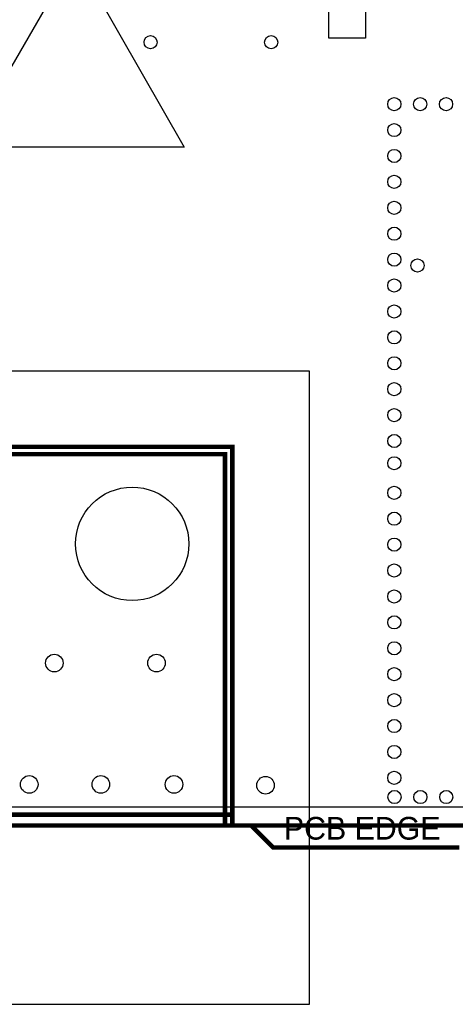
# Model space of a CAD drawing. Extents: x 6 to 156, y -6 to 136.
# Tile 21 of 32: x 92 to 108, y -6 to 28. Entities that reach past the tile are written whole.
import ezdxf

# ---------------------------------------------------------------- set-up
doc = ezdxf.new("R2010")
doc.units = 0
for name, color, linetype in [('BG_OUTLINE', 134, 'CONTINUOUS'), ('PG_ASSEMBLY_TOP', 1, 'CONTINUOUS'), ('PG_PLACE_BOUND_BOTTOM', 152, 'CONTINUOUS'), ('PG_PLACE_BOUND_TOP', 152, 'CONTINUOUS'), ('PG_SILKSCREEN_TOP', 45, 'CONTINUOUS'), ('PIN_BOTTOM', 5, 'CONTINUOUS'), ('PIN_TOP', 1, 'CONTINUOUS'), ('RKI_ALL', 174, 'CONTINUOUS'), ('VC_BOTTOM', 5, 'CONTINUOUS'), ('VC_TOP', 1, 'CONTINUOUS')]:
    doc.layers.add(name, color=color, linetype=linetype)

msp = doc.modelspace()

# ---------------------------------------------------------------- linework, layer by layer
at = {"layer": 'BG_OUTLINE', "const_width": 0.1524}
msp.add_lwpolyline([(7.558024, 0.050038), (136.542018, 0.050038, 0.414214), (137.050018, 0.558038), (137.050018, 11.925808)], format="xyb", dxfattribs=at)
at = {"layer": 'PG_ASSEMBLY_TOP', "const_width": 0.1524}
for points in [[(68.329048, 0.051054), (99.518978, 0.051054), (99.518978, 12.93114), (68.329048, 12.93114), (68.329048, 0.051054)], [(68.382896, 0.42291), (99.497896, 0.42291)], [(99.53498, 0.050038), (100.42398, 0.050038), (101.18598, -0.711962), (107.66298, -0.711962)]]:
    msp.add_lwpolyline(points, dxfattribs=at)
at = {"layer": 'PG_PLACE_BOUND_BOTTOM'}
msp.add_lwpolyline([(94.307406, 30.206442), (98.102166, 23.592282), (90.477086, 23.589742)], close=True, dxfattribs=at)
at = {"layer": 'PG_PLACE_BOUND_TOP'}
msp.add_lwpolyline([(65.369948, 15.813024), (65.369948, -6.157976), (102.453948, -6.157976), (102.453948, 15.813024)], close=True, dxfattribs=at)
at = {"layer": 'PG_SILKSCREEN_TOP', "const_width": 0.1524}
for points in [[(68.329048, 0.051054), (99.772978, 0.051054), (99.772978, 13.18514), (68.075048, 13.18514), (68.075048, 0.051054), (68.329048, 0.051054)], [(99.751896, 0.42291), (68.128896, 0.42291)]]:
    msp.add_lwpolyline(points, dxfattribs=at)
at = {"layer": 'PIN_BOTTOM'}
msp.add_circle((96.29394, 9.82091), 1.9685, dxfattribs=at)
at = {"layer": 'PIN_TOP'}
msp.add_lwpolyline([(104.400604, 30.34284), (104.400604, 27.37104), (103.130604, 27.37104), (103.130604, 30.34284)], close=True, dxfattribs=at)
msp.add_circle((96.29394, 9.82091), 1.9685, dxfattribs=at)
at = {"layer": 'RKI_ALL'}
msp.add_lwpolyline([(136.415018, 0.685038), (7.685024, 0.685038), (7.685024, 129.415032), (136.415018, 129.415032), (136.415018, 16.683482), (136.415018, 11.41349)], close=True, dxfattribs=at)
at = {"layer": 'VC_BOTTOM'}
for centre, radius in [((96.933004, 27.228038), 0.2286), ((101.124004, 27.228038), 0.2286), ((105.400094, 25.078944), 0.2286), ((106.299254, 25.078944), 0.2286), ((107.198414, 25.078944), 0.2286), ((105.400094, 24.179784), 0.2286), ((105.400094, 23.280624), 0.2286), ((105.400094, 22.381464), 0.2286), ((105.400094, 21.482304), 0.2286), ((105.400094, 20.583144), 0.2286), ((105.400094, 19.683984), 0.2286), ((106.204004, 19.481038), 0.2286), ((105.400094, 18.784824), 0.2286), ((105.400094, 17.885664), 0.2286), ((105.400094, 16.986504), 0.2286), ((105.400094, 16.087344), 0.2286), ((105.400094, 15.188184), 0.2286), ((105.400094, 14.289024), 0.2286), ((105.400094, 13.389864), 0.2286), ((105.400094, 12.617704), 0.2286), ((105.400094, 11.591544), 0.2286), ((105.400094, 10.692384), 0.2286), ((105.400094, 9.793224), 0.2286), ((105.400094, 8.894064), 0.2286), ((105.400094, 7.994904), 0.2286), ((105.400094, 7.095744), 0.2286), ((105.400094, 6.196584), 0.2286), ((93.590364, 5.683504), 0.3048), ((97.138744, 5.683504), 0.3048), ((105.400094, 5.297424), 0.2286), ((105.400094, 4.398264), 0.2286), ((105.400094, 3.499104), 0.2286), ((105.400094, 2.599944), 0.2286), ((92.716604, 1.472438), 0.3048), ((95.205804, 1.472438), 0.3048), ((97.745804, 1.472438), 0.3048), ((100.9269, 1.443482), 0.3048), ((105.400094, 1.700784), 0.2286), ((105.407714, 1.03505), 0.2286), ((106.306874, 1.03505), 0.2286), ((107.206034, 1.03505), 0.2286)]:
    msp.add_circle(centre, radius, dxfattribs=at)
at = {"layer": 'VC_TOP'}
for centre, radius in [((96.933004, 27.228038), 0.2286), ((101.124004, 27.228038), 0.2286), ((105.400094, 25.078944), 0.2286), ((106.299254, 25.078944), 0.2286), ((107.198414, 25.078944), 0.2286), ((105.400094, 24.179784), 0.2286), ((105.400094, 23.280624), 0.2286), ((105.400094, 22.381464), 0.2286), ((105.400094, 21.482304), 0.2286), ((105.400094, 20.583144), 0.2286), ((105.400094, 19.683984), 0.2286), ((106.204004, 19.481038), 0.2286), ((105.400094, 18.784824), 0.2286), ((105.400094, 17.885664), 0.2286), ((105.400094, 16.986504), 0.2286), ((105.400094, 16.087344), 0.2286), ((105.400094, 15.188184), 0.2286), ((105.400094, 14.289024), 0.2286), ((105.400094, 13.389864), 0.2286), ((105.400094, 12.617704), 0.2286), ((105.400094, 11.591544), 0.2286), ((105.400094, 10.692384), 0.2286), ((105.400094, 9.793224), 0.2286), ((105.400094, 8.894064), 0.2286), ((105.400094, 7.994904), 0.2286), ((105.400094, 7.095744), 0.2286), ((105.400094, 6.196584), 0.2286), ((93.590364, 5.683504), 0.3048), ((97.138744, 5.683504), 0.3048), ((105.400094, 5.297424), 0.2286), ((105.400094, 4.398264), 0.2286), ((105.400094, 3.499104), 0.2286), ((105.400094, 2.599944), 0.2286), ((92.716604, 1.472438), 0.3048), ((95.205804, 1.472438), 0.3048), ((97.745804, 1.472438), 0.3048), ((100.9269, 1.443482), 0.3048), ((105.400094, 1.700784), 0.2286), ((105.407714, 1.03505), 0.2286), ((106.306874, 1.03505), 0.2286), ((107.206034, 1.03505), 0.2286)]:
    msp.add_circle(centre, radius, dxfattribs=at)

# ---------------------------------------------------------------- texts
at = {"layer": 'PG_ASSEMBLY_TOP'}
msp.add_text('PCB EDGE', height=0.7874, dxfattribs=at).set_placement((101.564948, -0.442976))

doc.saveas('drawing.dxf')
